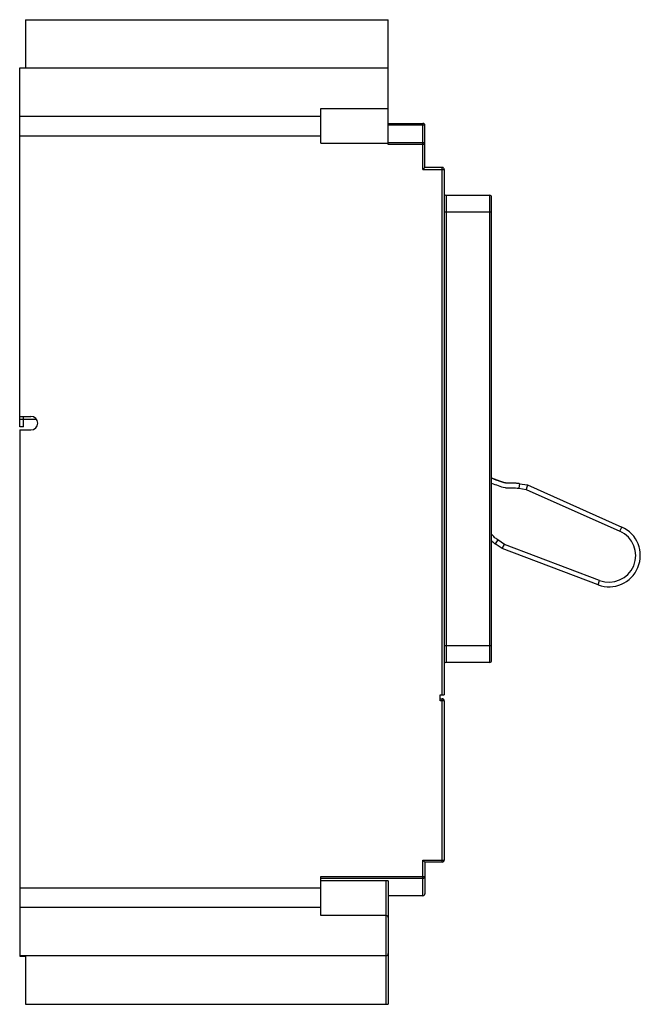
# Model space of a CAD drawing. Header units: millimetres. Extents: x 30 to 191, y 25 to 280.
import ezdxf

# ---------------------------------------------------------------- set-up
doc = ezdxf.new("R2010")
doc.units = ezdxf.units.MM
doc.header["$LTSCALE"] = 19.796742
doc.layers.get('0').update_dxf_attribs({"linetype": 'CONTINUOUS'})

msp = doc.modelspace()

# ---------------------------------------------------------------- linework, layer by layer
at = {"color": 7, "linetype": 'Continuous'}
for p, q in [((31.43, 279.72), (31.43, 267.22)), ((31.43, 279.72), (125.43, 279.72)), ((125.43, 247.38), (125.43, 279.72)), ((29.93, 174.3), (29.93, 267.22)), ((29.93, 267.22), (125.43, 267.22)), ((107.93, 247.73), (107.93, 256.73)), ((107.93, 256.73), (125.43, 256.73)), ((29.93, 254.77), (107.93, 254.77)), ((125.43, 252.88), (134.43, 252.88)), ((134.43, 240.94), (134.43, 252.88)), ((134.93, 252.38), (125.43, 252.38)), ((134.93, 241.44), (134.93, 252.38)), ((29.93, 249.68), (107.93, 249.68)), ((107.93, 247.73), (125.43, 247.73)), ((125.43, 247.88), (134.43, 247.88)), ((134.93, 247.38), (125.43, 247.38)), ((134.93, 241.44), (134.43, 240.94)), ((134.43, 240.94), (139.93, 240.94)), ((139.43, 241.44), (134.93, 241.44)), ((139.43, 104.83), (139.43, 241.44)), ((139.93, 240.94), (139.93, 104.83)), ((140.43, 234.26), (140.43, 113.28)), ((140.43, 234.26), (151.73, 234.26)), ((151.73, 113.28), (151.73, 234.26)), ((152.23, 113.78), (152.23, 233.76)), ((152.23, 229.87), (139.93, 229.87)), ((29.93, 176.97), (32.85, 176.97)), ((29.93, 176.3), (30.93, 176.3)), ((30.93, 174.3), (30.93, 176.97)), ((34.18, 176.22), (30.93, 176.22)), ((30.93, 174.3), (29.93, 174.3)), ((29.93, 173.47), (29.93, 37.22)), ((29.93, 173.47), (32.85, 173.47)), ((159.47, 159.56), (159.28, 158.37)), ((159.28, 158.37), (161.2, 158.07)), ((159.47, 159.55), (161.55, 159.24)), ((161.55, 159.24), (161.2, 158.07)), ((161.55, 159.24), (185.97, 148.33)), ((161.2, 158.07), (185.47, 147.24)), ((185.47, 147.24), (185.96, 148.33)), ((153.79, 145), (153.1, 144.02)), ((154.96, 142.73), (153.1, 144.02)), ((155.52, 143.8), (153.79, 145)), ((154.96, 142.73), (155.52, 143.8)), ((180.22, 134.48), (155.52, 143.8)), ((179.8, 133.36), (154.96, 142.73)), ((179.8, 133.36), (180.22, 134.48)), ((139.93, 117.68), (152.23, 117.68)), ((151.73, 113.28), (140.43, 113.28)), ((138.93, 104.83), (139.93, 104.83)), ((138.93, 103.34), (138.93, 104.83)), ((138.93, 103.84), (139.43, 103.84)), ((139.93, 103.34), (138.93, 103.34)), ((139.43, 61.55), (139.43, 103.84)), ((139.93, 103.34), (139.93, 62.05)), ((134.43, 62.05), (139.93, 62.05)), ((134.93, 61.55), (134.43, 62.05)), ((134.43, 52.84), (134.43, 62.05)), ((139.43, 61.55), (134.93, 61.55)), ((134.93, 61.55), (134.93, 53.34)), ((107.93, 57.84), (134.93, 57.84)), ((107.93, 47.71), (107.93, 57.84)), ((134.43, 57.34), (107.93, 57.34)), ((125.43, 56.72), (107.93, 56.72)), ((124.93, 24.72), (124.93, 56.72)), ((125.43, 56.72), (125.43, 24.72)), ((29.93, 54.89), (107.93, 54.89)), ((134.43, 52.84), (125.43, 52.84)), ((107.93, 49.79), (29.93, 49.79)), ((124.93, 47.71), (107.93, 47.71)), ((29.93, 37.34), (124.93, 37.34)), ((29.93, 37.22), (31.43, 37.22)), ((31.43, 37.22), (31.43, 24.72)), ((31.43, 24.72), (125.43, 24.72))]:
    msp.add_line(p, q, dxfattribs=at)
for centre, radius, start, end in [((134.43, 252.38), 0.5, 0, 90), ((134.43, 247.38), 0.5, 0, 90), ((139.43, 240.94), 0.5, 0, 90), ((140.43, 234.76), 0.5, 180, 270), ((151.73, 233.76), 0.5, 0, 90), ((32.85, 175.22), 1.75, 270, 90), ((203.94, 295.18), 143.82, 248.9274, 249.4576), ((182.65, 140.94), 8.1, 249.3573, 65.8745), ((182.65, 140.94), 6.9, 249.3452, 65.9271), ((140.43, 112.78), 0.5, 90, 180), ((151.73, 113.78), 0.5, 270, 360), ((139.43, 103.34), 0.5, 0, 90), ((139.43, 62.05), 0.5, 270, 360), ((134.43, 57.84), 0.5, 270, 360), ((134.43, 53.34), 0.5, 270, 360), ((124.93, 47.21), 0.5, 0.0032, 90), ((124.93, 37.84), 0.5, 270, 360)]:
    msp.add_arc(centre, radius, start, end, dxfattribs=at)
for points, knots in [([(159.47, 159.55), (159.4, 159.57), (159.25, 159.59), (159.02, 159.61), (158.82, 159.63), (158.63, 159.65), (158.46, 159.66), (158.31, 159.66), (158.16, 159.67), (158.02, 159.67), (157.88, 159.67), (157.74, 159.67), (157.6, 159.67), (157.46, 159.67), (157.33, 159.67), (157.2, 159.67), (157.07, 159.66), (156.94, 159.66), (156.8, 159.66), (156.67, 159.66), (156.53, 159.67), (156.39, 159.67), (156.27, 159.68), (156.15, 159.69), (156.05, 159.7), (155.96, 159.71), (155.88, 159.72), (155.81, 159.73), (155.75, 159.75), (155.69, 159.76), (155.62, 159.77), (155.56, 159.79), (155.49, 159.8), (155.43, 159.82), (155.36, 159.84), (155.29, 159.86), (155.2, 159.89), (155.11, 159.91), (155.01, 159.95), (154.9, 159.98), (154.78, 160.03), (154.65, 160.08), (154.5, 160.13), (154.35, 160.18), (154.18, 160.25), (153.99, 160.31), (153.78, 160.39), (153.56, 160.48), (153.32, 160.56), (153.07, 160.66), (152.82, 160.75), (152.55, 160.86), (152.35, 160.93), (152.24, 160.98), (152.23, 160.98)], [0, 0, 0, 0, 0.026335, 0.053627, 0.078497, 0.100687, 0.120455, 0.138659, 0.156047, 0.173199, 0.190368, 0.207551, 0.224709, 0.241862, 0.259076, 0.276296, 0.293382, 0.310701, 0.329183, 0.349178, 0.36984, 0.390099, 0.409363, 0.427145, 0.443123, 0.457282, 0.46984, 0.481202, 0.491871, 0.502284, 0.512684, 0.523114, 0.533524, 0.543932, 0.554557, 0.565802, 0.578111, 0.591843, 0.607147, 0.623931, 0.641964, 0.661004, 0.680996, 0.702348, 0.725805, 0.752018, 0.781184, 0.812903, 0.846434, 0.881093, 0.916703, 0.953903, 0.993949, 1, 1, 1, 1]), ([(152.23, 159.69), (152.79, 159.48), (153.93, 159.06), (155.39, 158.52), (156.64, 158.45), (157.55, 158.47), (158.43, 158.47), (159, 158.41), (159.28, 158.37)], [0, 0, 0, 0, 0.248302, 0.505772, 0.636648, 0.761863, 0.881738, 1, 1, 1, 1]), ([(153.79, 145), (153.51, 145.2), (152.97, 145.65), (152.49, 146.15), (152.24, 146.4)], [0, 0, 0, 0, 0.494476, 1, 1, 1, 1]), ([(152.19, 144.76), (152.21, 144.75), (152.26, 144.7), (152.36, 144.61), (152.48, 144.51), (152.61, 144.4), (152.75, 144.28), (152.92, 144.15), (153.04, 144.06), (153.1, 144.02)], [0, 0, 0, 0, 0.068203, 0.194111, 0.326053, 0.468793, 0.626826, 0.803764, 1, 1, 1, 1])]:
    msp.add_open_spline(points, degree=3, knots=knots, dxfattribs=at)

doc.saveas('drawing.dxf')
